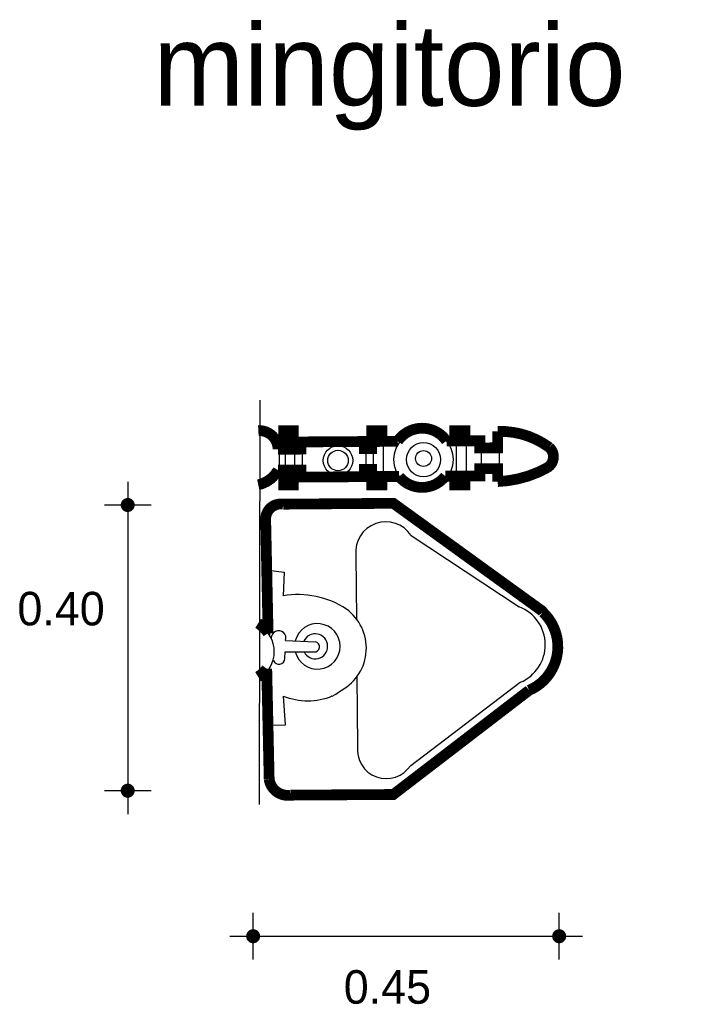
# Model space of a CAD drawing. Extents: x 7.27 to 8.21, y 3.88 to 5.25.
import ezdxf

# ---------------------------------------------------------------- set-up
doc = ezdxf.new("R2010")
doc.units = 0
doc.header["$MEASUREMENT"] = 0
for name, color, linetype in [('BORDE', 2, 'CONTINUOUS'), ('COTAS', 6, 'CONTINUOUS'), ('DIBUJO', 5, 'CONTINUOUS'), ('TEXTO', 4, 'CONTINUOUS')]:
    doc.layers.add(name, color=color, linetype=linetype)

msp = doc.modelspace()

# ---------------------------------------------------------------- linework, layer by layer
at = {"layer": 'BORDE', "const_width": 0.015}
for points in [[(7.6021, 4.6014, 0.21448), (7.6297, 4.6219), (7.6376, 4.622), (7.6376, 4.6014), (7.6507, 4.6014), (7.6507, 4.6221), (7.6616, 4.6221), (7.6616, 4.6121), (7.7502, 4.6127), (7.7502, 4.6227), (7.7601, 4.6228), (7.7601, 4.6014), (7.7743, 4.6014), (7.7743, 4.6129), (7.7984, 4.613, 0.480554), (7.8628, 4.6134), (7.8758, 4.6135), (7.8758, 4.6014), (7.8899, 4.6014), (7.8899, 4.6136), (7.9109, 4.6138), (7.9109, 4.6238), (7.9358, 4.6239), (7.9358, 4.6059, 0.118244), (8.0045, 4.6251, 0.506996), (8.0077, 4.6534, 0.170663), (7.9358, 4.6757), (7.9358, 4.6529), (7.9109, 4.6527), (7.9109, 4.6627), (7.8899, 4.6626), (7.8899, 4.6768), (7.8758, 4.6768), (7.8758, 4.6625), (7.8644, 4.6624, 0.52879), (7.7962, 4.662), (7.7743, 4.6618), (7.7743, 4.6768), (7.7601, 4.6768), (7.7601, 4.6518), (7.7502, 4.6517), (7.7502, 4.6617), (7.6616, 4.6611), (7.6616, 4.6511), (7.6507, 4.651), (7.6507, 4.6768), (7.6376, 4.6768), (7.6376, 4.6509), (7.6297, 4.6509, 0.42765), (7.6022, 4.6768)], [(7.6018, 4.334, 0.095294), (7.6139, 4.3452), (7.6173, 4.1913, 0.418939), (7.647, 4.169), (7.7903, 4.1699), (7.9794, 4.315, 0.539707), (7.9989, 4.4238), (7.9976, 4.4256), (7.7903, 4.5756), (7.6371, 4.5744, 0.469769), (7.6124, 4.5533), (7.6158, 4.3945, 0.114081), (7.6019, 4.4084)]]:
    msp.add_lwpolyline(points, format="xyb", dxfattribs=at)
at = {"layer": 'COTAS'}
for p, q in [((7.4202, 4.6057), (7.4202, 4.1427)), ((7.4527, 4.5732), (7.3877, 4.5732)), ((7.4527, 4.1752), (7.3877, 4.1752)), ((7.595, 3.9399), (7.595, 4.0048)), ((8.0214, 3.9399), (8.0214, 4.0048)), ((7.5626, 3.9724), (8.0539, 3.9724))]:
    msp.add_line(p, q, dxfattribs=at)
at = {"layer": 'COTAS', "const_width": 0.00974}
for points in [[(7.4153, 4.5732, 1), (7.4251, 4.5732, 1)], [(7.4153, 4.1752, 1), (7.4251, 4.1752, 1)], [(7.5901, 3.9724, 1), (7.5999, 3.9724, 1)], [(8.0165, 3.9724, 1), (8.0263, 3.9724, 1)]]:
    msp.add_lwpolyline(points, format="xyb", close=True, dxfattribs=at)
at = {"layer": 'DIBUJO'}
for p, q in [((7.6042, 4.7193), (7.6035, 4.1561)), ((7.6396, 4.6742), (7.6396, 4.6483)), ((7.6396, 4.6742), (7.6527, 4.6742)), ((7.6527, 4.6742), (7.6527, 4.6484)), ((7.762, 4.6742), (7.762, 4.5988)), ((7.762, 4.6742), (7.7762, 4.6742)), ((7.7762, 4.6742), (7.7762, 4.5988)), ((7.8777, 4.6742), (7.8777, 4.5988)), ((7.8777, 4.6742), (7.8918, 4.6742)), ((7.8918, 4.6742), (7.8918, 4.5988)), ((7.9377, 4.6731), (7.9377, 4.6033)), ((7.6635, 4.6585), (7.7521, 4.6591)), ((7.6635, 4.6585), (7.6635, 4.6095)), ((7.7521, 4.6591), (7.7521, 4.6101)), ((7.7762, 4.6592), (7.7981, 4.6594)), ((7.8663, 4.6598), (7.8777, 4.6599)), ((7.8918, 4.66), (7.9128, 4.6601)), ((7.9128, 4.6601), (7.9128, 4.6112)), ((7.6316, 4.6483), (7.6396, 4.6483)), ((7.6316, 4.6193), (7.6316, 4.6483)), ((7.6396, 4.6483), (7.6396, 4.6194)), ((7.6527, 4.6484), (7.6635, 4.6485)), ((7.6527, 4.6484), (7.6527, 4.6194)), ((7.7521, 4.6491), (7.762, 4.6491)), ((7.9128, 4.6501), (7.9372, 4.6503)), ((7.6316, 4.6193), (7.6396, 4.6194)), ((7.6396, 4.6194), (7.6396, 4.5988)), ((7.6527, 4.6194), (7.6635, 4.6195)), ((7.6527, 4.6194), (7.6527, 4.5988)), ((7.6635, 4.6095), (7.7521, 4.6101)), ((7.7521, 4.6201), (7.762, 4.6202)), ((7.7762, 4.6103), (7.8003, 4.6104)), ((7.8647, 4.6108), (7.8777, 4.6109)), ((7.8918, 4.611), (7.9128, 4.6112)), ((7.9128, 4.6212), (7.9374, 4.6213)), ((7.6396, 4.5988), (7.6527, 4.5988)), ((7.762, 4.5988), (7.7762, 4.5988)), ((7.8777, 4.5988), (7.8918, 4.5988)), ((7.639, 4.5718), (7.7922, 4.573)), ((7.7922, 4.573), (7.9996, 4.423)), ((7.6143, 4.5507), (7.6178, 4.3919)), ((7.815, 4.5309), (7.9656, 4.4314)), ((7.7381, 4.5034), (7.7389, 4.4145)), ((7.6158, 4.4823), (7.6382, 4.4798)), ((7.6382, 4.4798), (7.6368, 4.4466)), ((8.0008, 4.4212), (7.9996, 4.423)), ((7.6401, 4.3845), (7.6816, 4.3827)), ((7.6393, 4.3592), (7.6397, 4.3687)), ((7.6397, 4.3687), (7.6796, 4.3685)), ((7.6159, 4.3426), (7.6192, 4.1887)), ((7.7396, 4.3341), (7.7405, 4.2373)), ((7.8145, 4.2105), (7.9671, 4.3262)), ((7.7053, 4.3071), (7.7101, 4.3098)), ((7.7101, 4.3098), (7.7183, 4.3153)), ((7.7922, 4.1673), (7.9814, 4.3124)), ((7.6401, 4.2671), (7.6371, 4.3069)), ((7.6175, 4.2666), (7.6401, 4.2671)), ((7.6489, 4.1664), (7.7922, 4.1673))]:
    msp.add_line(p, q, dxfattribs=at)
for centre, radius in [((7.8324, 4.6364), 0.0412), ((7.7132, 4.6352), 0.0206), ((7.8324, 4.6364), 0.0238), ((7.7132, 4.6352), 0.0143), ((7.8324, 4.638), 0.0111)]:
    msp.add_circle(centre, radius, dxfattribs=at)
for centre, radius, start, end in [((7.6055, 4.6481), 0.0261, 0.3663, 92.9821), ((7.942, 4.5597), 0.1135, 53.4056, 92.1454), ((7.9976, 4.6378), 0.0177, 299.7255, 47.2647), ((7.595, 4.6397), 0.0418, 282.3972, 330.8189), ((7.9321, 4.756), 0.1528, 272.1317, 299.1059), ((7.6354, 4.551), 0.0211, 80.1928, 180.8435), ((7.7799, 4.5078), 0.042, 33.3709, 185.9608), ((7.6577, 4.3266), 0.1218, 56.5392, 99.9102), ((7.9455, 4.3785), 0.0566, 292.4789, 69.1625), ((7.6856, 4.3738), 0.0671, 299.1912, 54.1256), ((7.9554, 4.3732), 0.0661, 293.1428, 46.567), ((7.5807, 4.3686), 0.0437, 301.7233, 58.1431), ((7.6845, 4.3763), 0.0317, 193.9429, 165.9829), ((7.6304, 4.3877), 0.0103, 342.0394, 180.5561), ((7.6814, 4.3764), 0.0174, 206.7079, 156.2034), ((7.6804, 4.3757), 0.0072, 264.1805, 79.7782), ((7.631, 4.3598), 0.00831, 202.1762, 355.4533), ((7.6709, 4.3922), 0.0917, 248.3189, 292.0278), ((7.7806, 4.2324), 0.0404, 173.0865, 327.1116), ((7.645, 4.1922), 0.026, 187.6316, 278.5543)]:
    msp.add_arc(centre, radius, start, end, dxfattribs=at)

# ---------------------------------------------------------------- texts
at = {"layer": 'COTAS'}
for s, p in [('0.40', (7.2665, 4.4055)), ('0.45', (7.7212, 3.8784))]:
    msp.add_text(s, height=0.04675, dxfattribs=at).set_placement(p)
at = {"layer": 'TEXTO'}
msp.add_text('mingitorio', height=0.11349, dxfattribs=at).set_placement((7.456, 5.1294))

doc.saveas('drawing.dxf')
